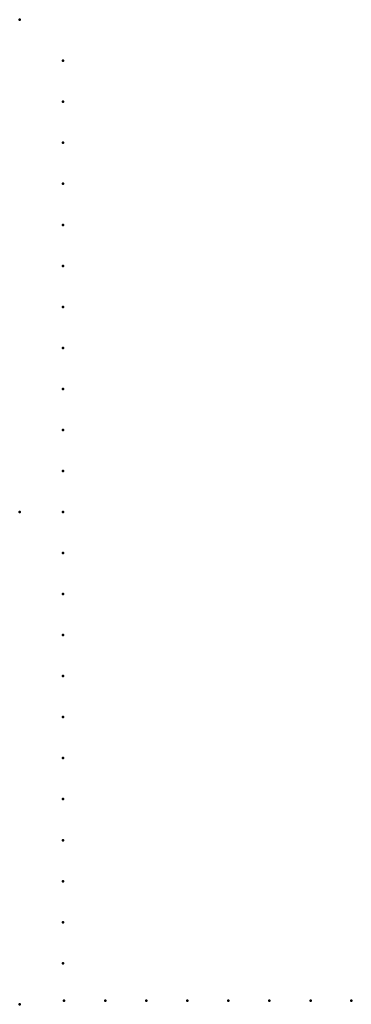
# Model space of a CAD drawing. Header units: millimetres. Extents: x 0 to 269, y -400 to 400.
import ezdxf

# ---------------------------------------------------------------- set-up
doc = ezdxf.new("R2010")
doc.units = ezdxf.units.MM
doc.layers.add('ConnectionPoints', color=7, linetype='Continuous', lineweight=50)

msp = doc.modelspace()

# ---------------------------------------------------------------- linework, layer by layer
at = {"layer": 'ConnectionPoints'}
for p in [(0, 400, 70), (35, 366.63, 70), (35, 333.3, 70), (35, 299.97, 70), (35, 266.64, 70), (35, 233.31, 70), (35, 199.98, 70), (35, 166.65, 70), (35, 133.32, 70), (35, 99.99, 70), (35, 66.66, 70), (35, 33.33, 70), (0, 0), (0, 0, 70), (0, 0, 70), (0, 0, 70), (35, 0, 70), (35, -33.33, 70), (35, -66.66, 70), (35, -99.99, 70), (35, -133.32, 70), (35, -166.65, 70), (35, -199.98, 70), (35, -233.31, 70), (35, -266.64, 70), (35, -299.97, 70), (35, -333.3, 70), (35, -366.63, 70), (0, -400, 70), (36, -397, 70), (69.33, -397, 70), (102.66, -397, 70), (135.99, -397, 70), (169.32, -397, 70), (202.65, -397, 70), (235.98, -397, 70), (269, -397, 70)]:
    msp.add_point(p, dxfattribs=at)
at = {"layer": 'ConnectionPoints', "extrusion": (0, 1.22465e-16, -1)}
for p in [(35, 366.63, 70), (35, 333.3, 70), (35, 299.97, 70), (35, 266.64, 70), (35, 233.31, 70), (35, 199.98, 70), (35, 166.65, 70), (35, 133.32, 70), (35, 99.99, 70), (35, 66.66, 70), (35, 33.33, 70), (0, 0, 70), (0, 0, 70), (35, 0, 70), (35, -33.33, 70), (35, -66.66, 70), (35, -99.99, 70), (35, -133.32, 70), (35, -166.65, 70), (35, -199.98, 70), (35, -233.31, 70), (35, -266.64, 70), (35, -299.97, 70), (35, -333.3, 70), (35, -366.63, 70), (36, -397, 70), (69.33, -397, 70), (102.66, -397, 70), (135.99, -397, 70), (169.32, -397, 70), (202.65, -397, 70), (235.98, -397, 70), (269, -397, 70)]:
    msp.add_point(p, dxfattribs=at)
at = {"layer": 'ConnectionPoints', "extrusion": (-1.49976e-32, -1.22465e-16, -1)}
msp.add_point((0, 0), dxfattribs=at)

doc.saveas('drawing.dxf')
